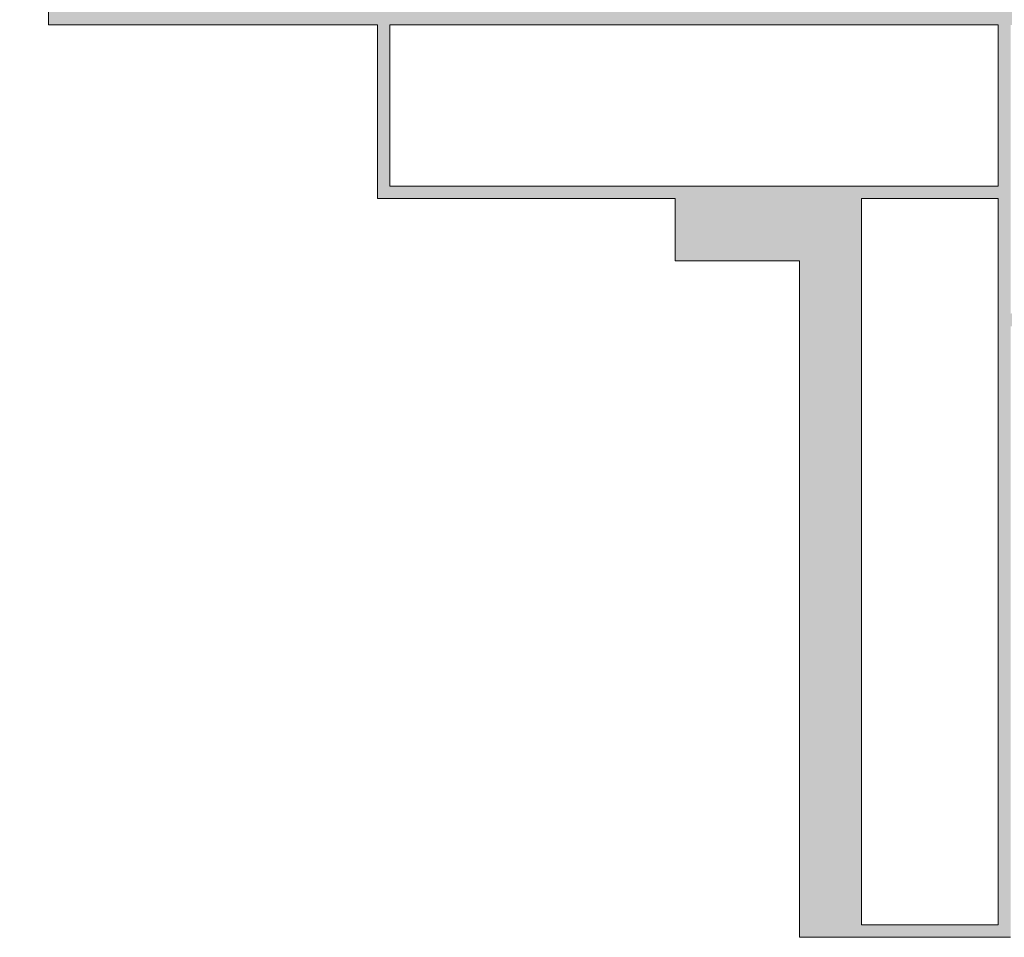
# Model space of a CAD drawing. Header units: inches. Extents: x 0 to 521, y 0 to 277.
# Tile 9 of 12: x 380 to 396, y 113 to 127. Entities that reach past the tile are written whole.
import ezdxf

# ---------------------------------------------------------------- set-up
doc = ezdxf.new("R2010")
doc.units = ezdxf.units.IN
doc.header["$MEASUREMENT"] = 0
doc.layers.get('0').update_dxf_attribs({"lineweight": 13})

msp = doc.modelspace()

# ---------------------------------------------------------------- hatches: boundary and pattern name
h = msp.add_hatch(color=256)
h.paths.add_polyline_path([(362.7629099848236, 126.8226761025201), (367.1728690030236, 126.8226761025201), (367.1728690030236, 127.3520082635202), (362.7629099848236, 127.3520082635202), (362.7629099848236, 128.6753362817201), (362.1728690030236, 128.6753362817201), (362.1728690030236, 125.5048050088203), (362.7629099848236, 125.5048050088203)])
h.paths.add_polyline_path([(364.6796903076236, 134.4352277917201), (364.1942601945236, 134.4084385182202), (363.7459039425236, 134.3290497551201), (363.3393083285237, 134.2005762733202), (362.9657422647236, 134.0169725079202), (362.6584325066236, 133.7887665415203), (362.4170365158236, 133.5229532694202), (362.2290296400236, 133.2060811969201), (362.1207610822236, 132.8781771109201), (362.0841921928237, 132.5252679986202), (362.1664972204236, 131.9829733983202), (362.3977494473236, 131.5344619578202), (362.7893426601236, 131.1439214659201), (363.3212012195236, 130.8463777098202), (363.9769405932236, 130.6677238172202), (364.7376711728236, 130.6098531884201), (365.1784309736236, 130.6363578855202), (365.5923374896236, 130.7131720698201), (365.9862903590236, 130.8385112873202), (366.3617669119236, 131.0204032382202), (366.6721304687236, 131.2467691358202), (366.9190672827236, 131.5120055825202), (367.1087434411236, 131.8240859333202), (367.2200365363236, 132.1564466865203), (367.2581350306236, 132.5225404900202), (367.2241081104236, 132.8612976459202), (367.1235044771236, 133.1814937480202), (366.9511773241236, 133.4938902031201), (366.7190211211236, 133.7661671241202), (366.4151021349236, 134.0002695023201), (366.0408898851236, 134.1902135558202), (365.6288978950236, 134.3248725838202), (365.1741624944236, 134.4074447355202)])
h.paths.add_polyline_path([(367.1728690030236, 138.2633318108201), (362.1728690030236, 138.2633318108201), (362.1728690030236, 137.7558283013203), (366.0985170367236, 137.7558283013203), (362.1728690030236, 135.6548723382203), (362.1728690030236, 135.1118978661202), (367.1728690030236, 135.1118978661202), (367.1728690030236, 135.6194013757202), (363.2438103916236, 135.6194013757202), (367.1728690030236, 137.7203573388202)])
h.paths.add_polyline_path([(363.2813273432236, 141.3629221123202), (362.1728690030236, 141.3629221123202), (362.1728690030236, 140.7544626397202), (363.2813273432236, 140.7544626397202), (365.9313955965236, 140.9045309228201), (365.9313955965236, 141.2210401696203)])
h.paths.add_polyline_path([(388.2735511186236, 152.7201138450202), (390.2435374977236, 152.7201138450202), (390.2435374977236, 148.3101547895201), (390.7728690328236, 148.3101547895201), (390.7728690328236, 153.3101547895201), (388.2735511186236, 153.3101547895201)])
h.paths.add_polyline_path([(362.1728690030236, 129.8376840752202), (362.1728690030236, 129.3083519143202), (367.1728690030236, 129.3083519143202), (367.1728690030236, 129.8376840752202)])
h.paths.add_polyline_path([(366.4736875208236, 141.3410944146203), (366.4736875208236, 140.7762922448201), (367.1728690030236, 140.7762922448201), (367.1728690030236, 141.3410944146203)])
h.paths.add_polyline_path([(363.6730411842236, 114.5240409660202), (363.3780134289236, 114.6302838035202), (363.1291968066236, 114.7773569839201), (362.9300313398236, 114.9591021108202), (362.7766399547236, 115.1827700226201), (362.6850241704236, 115.4376460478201), (362.6537694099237, 115.7312711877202), (362.6830328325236, 115.9875219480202), (362.7672920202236, 116.2070610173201), (362.9046485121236, 116.3958737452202), (363.1166016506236, 116.5668317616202), (363.3845316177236, 116.7003826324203), (363.6974255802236, 116.8008484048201), (363.5439468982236, 117.3219942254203), (363.1168962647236, 117.1859361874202), (362.7554771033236, 116.9934705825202), (362.4706928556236, 116.7510829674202), (362.2579164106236, 116.4555857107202), (362.1314790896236, 116.1239897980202), (362.0876027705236, 115.7421852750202), (362.1218161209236, 115.3970461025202), (362.2215888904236, 115.0781416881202), (362.3911500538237, 114.7708345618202), (362.6189758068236, 114.5029088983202), (362.9126885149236, 114.2753833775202), (363.2745061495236, 114.0914348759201), (363.6846387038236, 113.9596254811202), (364.1401008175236, 113.8802564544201), (364.6353520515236, 113.8540543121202), (365.1152568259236, 113.8782879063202), (365.5628235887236, 113.9495167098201), (365.9757339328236, 114.0641497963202), (366.3597785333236, 114.2270686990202), (366.6812421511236, 114.4345159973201), (366.9307134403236, 114.6807937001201), (367.1100604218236, 114.9724405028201), (367.2210846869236, 115.3259073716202), (367.2581350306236, 115.7339996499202), (367.2085662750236, 116.1383758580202), (367.0671683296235, 116.4841382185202), (366.8318048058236, 116.7899342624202), (366.4995134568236, 117.0513897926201), (366.0806243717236, 117.2520645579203), (365.5869208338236, 117.3902072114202), (365.4197993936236, 116.8608755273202), (365.7934105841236, 116.7700124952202), (366.1149163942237, 116.6317999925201), (366.3715425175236, 116.4435286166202), (366.5523986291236, 116.2175845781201), (366.6566352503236, 115.9703633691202), (366.6919685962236, 115.6903435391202), (366.6659157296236, 115.4514316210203), (366.5888741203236, 115.2272734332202), (366.4573881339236, 115.0105823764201), (366.2745153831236, 114.8197112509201), (366.0362296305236, 114.6637655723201), (365.7472209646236, 114.5470966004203), (365.4028087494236, 114.4635811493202), (365.0299861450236, 114.4152922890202), (364.6319411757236, 114.3997568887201), (364.3005980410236, 114.4139968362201), (363.9813514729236, 114.4557699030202)])
h.paths.add_polyline_path([(367.1728690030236, 121.3465508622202), (362.1728690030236, 119.7094430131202), (362.1728690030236, 119.1391839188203), (367.1728690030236, 117.6030310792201), (367.1728690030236, 118.1651047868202), (365.6585443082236, 118.6043953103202), (365.6585443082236, 120.2769736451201), (367.1728690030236, 120.7435497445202)])
edge = h.paths.add_edge_path()
edge.add_line((390.6728690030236, 123.6084881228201), (392.6728690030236, 123.6084881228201))
edge.add_line((392.6728690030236, 123.6084881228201), (392.6728690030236, 112.7084881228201))
edge.add_line((392.6728690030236, 112.7084881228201), (396.0728690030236, 112.7084881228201))
edge.add_line((396.0728690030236, 112.7084881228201), (396.0728690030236, 122.5484881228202))
edge.add_arc((394.8743699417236, 127.6084881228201), 5.200000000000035, 283.3253676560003, 357.7957724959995)
edge.add_line((400.0705223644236, 127.4084881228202), (401.5728690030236, 127.4084881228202))
edge.add_line((401.5728690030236, 127.4084881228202), (401.5728690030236, 127.8084881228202))
edge.add_line((401.5728690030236, 127.8084881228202), (400.0705223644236, 127.8084881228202))
edge.add_arc((394.8743699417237, 127.6084881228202), 5.199999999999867, 2.204227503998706, 76.67463234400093)
edge.add_line((396.0728690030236, 132.6684881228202), (396.0728690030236, 146.9084881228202))
edge.add_line((396.0728690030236, 146.9084881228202), (393.4728690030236, 146.9084881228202))
edge.add_line((393.4728690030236, 146.9084881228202), (393.4728690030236, 137.6101547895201))
edge.add_line((393.4728690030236, 137.6101547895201), (386.0728690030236, 137.6101547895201))
edge.add_line((386.0728690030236, 137.6101547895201), (386.0728690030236, 154.1684881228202))
edge.add_line((386.0728690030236, 154.1684881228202), (387.0728690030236, 153.4601547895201))
edge.add_line((387.0728690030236, 153.4601547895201), (387.0728690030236, 154.1101547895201))
edge.add_line((387.0728690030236, 154.1101547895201), (392.4728690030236, 154.1101547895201))
edge.add_line((392.4728690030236, 154.1101547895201), (392.4728690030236, 153.4601547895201))
edge.add_line((392.4728690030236, 153.4601547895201), (393.4728690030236, 154.1684881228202))
edge.add_line((393.4728690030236, 154.1684881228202), (393.4728690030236, 148.9084881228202))
edge.add_line((393.4728690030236, 148.9084881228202), (393.6728690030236, 148.9084881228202))
edge.add_line((393.6728690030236, 148.9084881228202), (393.6728690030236, 154.3101547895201))
edge.add_line((393.6728690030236, 154.3101547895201), (392.4728690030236, 155.1601547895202))
edge.add_line((392.4728690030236, 155.1601547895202), (392.4728690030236, 154.5101547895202))
edge.add_line((392.4728690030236, 154.5101547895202), (387.0728690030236, 154.5101547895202))
edge.add_line((387.0728690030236, 154.5101547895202), (387.0728690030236, 155.1601547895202))
edge.add_line((387.0728690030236, 155.1601547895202), (385.8728690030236, 154.3101547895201))
edge.add_line((385.8728690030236, 154.3101547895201), (385.8728690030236, 137.6101547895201))
edge.add_line((385.8728690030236, 137.6101547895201), (372.1728690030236, 137.6101547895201))
edge.add_line((372.1728690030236, 137.6101547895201), (372.1728690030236, 117.6101547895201))
edge.add_line((372.1728690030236, 117.6101547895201), (373.1728690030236, 117.6101547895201))
edge.add_line((373.1728690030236, 117.6101547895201), (373.1728690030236, 136.6084881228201))
edge.add_line((373.1728690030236, 136.6084881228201), (385.8728690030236, 136.6084881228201))
edge.add_line((385.8728690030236, 136.6084881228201), (385.8728690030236, 132.6084881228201))
edge.add_line((385.8728690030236, 132.6084881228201), (386.0728690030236, 132.6084881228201))
edge.add_line((386.0728690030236, 132.6084881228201), (386.0728690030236, 136.6084881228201))
edge.add_line((386.0728690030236, 136.6084881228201), (392.6728690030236, 136.6084881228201))
edge.add_line((392.6728690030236, 136.6084881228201), (392.6728690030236, 131.6084881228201))
edge.add_line((392.6728690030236, 131.6084881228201), (390.6728690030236, 131.6084881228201))
edge.add_line((390.6728690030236, 131.6084881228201), (390.6728690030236, 130.6084881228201))
edge.add_line((390.6728690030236, 130.6084881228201), (385.8728690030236, 130.6084881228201))
edge.add_line((385.8728690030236, 130.6084881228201), (385.8728690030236, 127.8084881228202))
edge.add_line((385.8728690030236, 127.8084881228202), (380.5728690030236, 127.8084881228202))
edge.add_line((380.5728690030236, 127.8084881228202), (380.5728690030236, 127.4084881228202))
edge.add_line((380.5728690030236, 127.4084881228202), (385.8728690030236, 127.4084881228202))
edge.add_line((385.8728690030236, 127.4084881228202), (385.8728690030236, 124.6084881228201))
edge.add_line((385.8728690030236, 124.6084881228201), (390.6728690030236, 124.6084881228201))
edge.add_line((390.6728690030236, 124.6084881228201), (390.6728690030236, 123.6084881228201))
h.paths.add_polyline_path([(362.1728690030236, 124.3942999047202), (365.0582714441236, 124.3942999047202), (365.4328544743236, 124.3827716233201), (365.7760006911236, 124.3445126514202), (366.0817898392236, 124.2705237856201), (366.3303878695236, 124.1459600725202), (366.5154617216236, 123.9411571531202), (366.6263944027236, 123.6576697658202), (366.6612728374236, 123.3138088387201), (366.6427780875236, 123.0958630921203), (366.5867089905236, 122.9016845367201), (366.4954516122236, 122.7347860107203), (366.3718941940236, 122.5960258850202), (366.2133602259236, 122.4846938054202), (366.0200722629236, 122.4024852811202), (365.7265436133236, 122.3415749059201), (365.4068720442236, 122.3145987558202), (365.0582714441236, 122.3069872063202), (362.1728690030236, 122.3069872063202), (362.1728690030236, 121.7776559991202), (365.0616821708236, 121.7776559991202), (365.5152090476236, 121.7914082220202), (365.9344565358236, 121.8377665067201), (366.3174000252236, 121.9292891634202), (366.6047150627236, 122.0571369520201), (366.8363261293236, 122.2280934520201), (367.0166901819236, 122.4403784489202), (367.1509012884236, 122.7026267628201), (367.2317334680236, 123.0116794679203), (367.2581350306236, 123.3601936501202), (367.2275952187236, 123.7195032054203), (367.1341388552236, 124.0342286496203), (366.9818730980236, 124.2933448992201), (366.7797826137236, 124.5051423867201), (366.5418384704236, 124.6679226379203), (366.2584665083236, 124.7864783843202), (365.8918681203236, 124.8685681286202), (365.4924419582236, 124.9108445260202), (365.0616821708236, 124.9236311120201), (362.1728690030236, 124.9236311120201)])
h.paths.add_polyline_path([(386.0728690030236, 127.4084881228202), (395.8728690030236, 127.4084881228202), (395.8728690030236, 124.8084881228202), (386.0728690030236, 124.8084881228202)], flags=16)
edge = h.paths.add_edge_path(flags=16)
edge.add_line((399.8703683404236, 127.8084881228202), (396.0728690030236, 127.8084881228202))
edge.add_line((396.0728690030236, 127.8084881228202), (396.0728690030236, 132.4627233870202))
edge.add_arc((394.8743699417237, 127.6084881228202), 4.999999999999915, 2.2924427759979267, 76.1311762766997, ccw=False)
h.paths.add_polyline_path([(395.8728690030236, 130.6084881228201), (393.6728690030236, 130.6084881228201), (393.6728690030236, 146.7084881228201), (395.8728690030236, 146.7084881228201)], flags=16)
h.paths.add_polyline_path([(395.8728690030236, 130.4084881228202), (395.8728690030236, 127.8084881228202), (386.0728690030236, 127.8084881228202), (386.0728690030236, 130.4084881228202)], flags=16)
edge = h.paths.add_edge_path(flags=16)
edge.add_line((396.0728690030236, 122.7542528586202), (396.0728690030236, 127.4084881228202))
edge.add_line((396.0728690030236, 127.4084881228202), (399.8703683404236, 127.4084881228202))
edge.add_arc((394.8743699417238, 127.60848812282), 4.999999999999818, 283.86882372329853, 357.7075572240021, ccw=False)
h.paths.add_polyline_path([(362.9061568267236, 133.2401385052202), (363.0924388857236, 133.4326721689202), (363.3286458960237, 133.5951550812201), (363.6121592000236, 133.7230856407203), (363.9376549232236, 133.8158120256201), (364.2935699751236, 133.8712400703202), (364.6762795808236, 133.8895258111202), (365.2527634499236, 133.8490691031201), (365.7562234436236, 133.7216395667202), (366.1675072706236, 133.5027563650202), (366.4649540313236, 133.2146680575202), (366.6357521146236, 132.8888761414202), (366.6919685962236, 132.5198110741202), (366.6319830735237, 132.1408870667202), (366.4608644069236, 131.8219013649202), (366.1735511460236, 131.5430044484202), (365.7800891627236, 131.3260061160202), (365.2998177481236, 131.1969762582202), (364.7479030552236, 131.1555551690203), (364.2663481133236, 131.1765671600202), (363.8287499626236, 131.2449030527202), (363.4460980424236, 131.3700319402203), (363.1380803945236, 131.5593752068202), (362.8643469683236, 131.8549961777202), (362.7056856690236, 132.1771883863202), (362.6537694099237, 132.5279974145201), (362.6820346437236, 132.7816160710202), (362.7648840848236, 133.0159232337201)], flags=16)
h.paths.add_polyline_path([(365.1196630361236, 120.1132630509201), (365.1196630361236, 118.7571920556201), (363.6530871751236, 119.1964825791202), (363.3462532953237, 119.2798544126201), (363.0277774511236, 119.3518293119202), (362.6981078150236, 119.4120353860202), (363.0365728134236, 119.4951404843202), (363.3808095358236, 119.5910150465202), (363.7349425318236, 119.6958007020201)], flags=16)
h.paths.add_polyline_path([(395.8728690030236, 112.9084881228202), (393.6728690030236, 112.9084881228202), (393.6728690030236, 124.6084881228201), (395.8728690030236, 124.6084881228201)], flags=16)

# ---------------------------------------------------------------- linework, layer by layer
at = {"color": 7, "linetype": 'Continuous'}
for p, q in [((380.5728690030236, 127.8084881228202), (380.5728690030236, 127.4084881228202)), ((380.5728690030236, 127.4084881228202), (385.8728690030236, 127.4084881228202)), ((385.8728690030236, 127.4084881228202), (385.8728690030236, 124.6084881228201)), ((386.0728690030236, 124.8084881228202), (386.0728690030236, 127.4084881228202)), ((386.0728690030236, 127.4084881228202), (395.8728690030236, 127.4084881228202)), ((395.8728690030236, 127.4084881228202), (395.8728690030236, 124.8084881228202)), ((395.8728690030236, 124.8084881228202), (386.0728690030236, 124.8084881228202)), ((385.8728690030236, 124.6084881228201), (390.6728690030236, 124.6084881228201)), ((390.6728690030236, 124.6084881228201), (390.6728690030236, 123.6084881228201)), ((393.6728690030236, 124.6084881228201), (395.8728690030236, 124.6084881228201)), ((393.6728690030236, 112.9084881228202), (393.6728690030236, 124.6084881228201)), ((395.8728690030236, 124.6084881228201), (395.8728690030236, 112.9084881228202)), ((390.6728690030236, 123.6084881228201), (392.6728690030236, 123.6084881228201)), ((392.6728690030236, 123.6084881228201), (392.6728690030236, 112.7084881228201)), ((395.8728690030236, 112.9084881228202), (393.6728690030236, 112.9084881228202)), ((392.6728690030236, 112.7084881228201), (396.0728690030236, 112.7084881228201))]:
    msp.add_line(p, q, dxfattribs=at)

doc.saveas('drawing.dxf')
